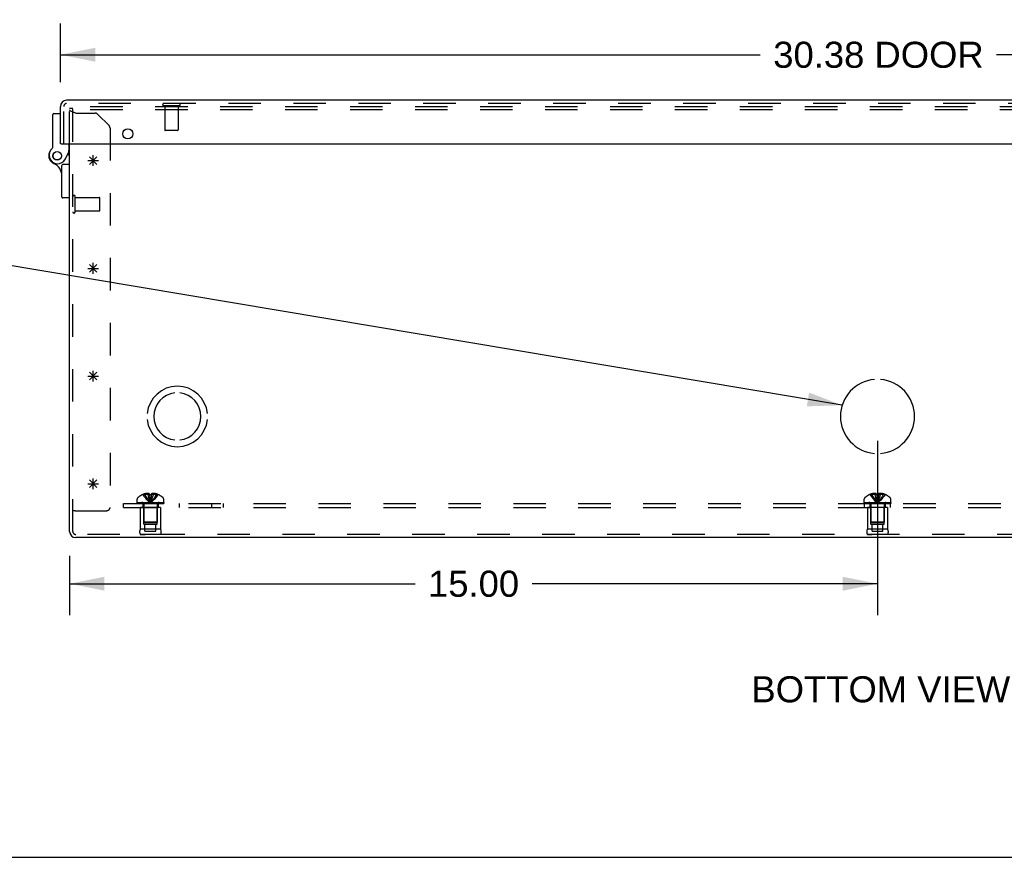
# Model space of a CAD drawing. Header units: inches. Extents: x 0 to 110, y 0 to 71.
# Tile 2 of 18: x 19 to 37, y 0 to 16. Entities that reach past the tile are written whole.
import ezdxf

# ---------------------------------------------------------------- set-up
doc = ezdxf.new("R2010")
doc.units = ezdxf.units.IN
doc.header["$LTSCALE"] = 6.032258
doc.header["$MEASUREMENT"] = 0
doc.linetypes.add('HIDDEN', pattern=[0.2, 0.1, -0.1])
doc.layers.get('0').update_dxf_attribs({"linetype": 'CONTINUOUS'})
for name, color, linetype in [('DEFAULT_2', 8, 'HIDDEN'), ('DIMENSIONS', 7, 'CONTINUOUS'), ('DOOR_ASSEMBLY', 7, 'CONTINUOUS'), ('OPEN', 7, 'CONTINUOUS'), ('SPOTWELDS', 7, 'CONTINUOUS'), ('SUBPANEL', 7, 'CONTINUOUS')]:
    doc.layers.add(name, color=color, linetype=linetype)
doc.styles.get("Standard").update_dxf_attribs({"font": 'arial.ttf'})
doc.dimstyles.new('DIMSTYLE_1', dxfattribs={"dimtxt": 0.483871, "dimasz": 0.645161, "dimexe": 0.09, "dimexo": 0.07, "dimgap": 0.0375, "dimtad": 0, "dimtih": 1, "dimtoh": 1, "dimzin": 4, "dimdsep": 46, "dimtxsty": 'Standard', "dimblk": '_FILLED', "dimblk1": '_FILLED', "dimblk2": '_FILLED', "dimcen": 0.09, "dimadec": 3, "dimazin": 1, "dimtfac": 1, "dimtdec": 3, "dimtofl": 0, "dimtmove": 0, "dimatfit": 3, "dimldrblk": '_FILLED', "dimfxl": 0, "dimtolj": 1, "dimtzin": 4, "dimarcsym": 0})
doc.dimstyles.get("Standard").update_dxf_attribs({"dimtxt": 0.548387, "dimasz": 0.645161, "dimexe": 0.09, "dimexo": 0.07, "dimgap": 0.09, "dimtad": 0, "dimtih": 1, "dimtoh": 1, "dimdec": 3, "dimzin": 4, "dimdsep": 46, "dimtxsty": 'Standard', "dimblk": '_FILLED', "dimblk1": '_FILLED', "dimblk2": '_FILLED', "dimcen": 0.09, "dimadec": 3, "dimazin": 1, "dimtp": 0.001, "dimtm": 0.001, "dimtfac": 1, "dimtdec": 3, "dimtofl": 0, "dimtmove": 0, "dimatfit": 3, "dimldrblk": '_FILLED', "dimfxl": 0, "dimtolj": 1, "dimtzin": 4, "dimarcsym": 0})

# ---------------------------------------------------------------- blocks, each defined once
blk = doc.blocks.new('_FILLED')
at = {"color": 0, "linetype": 'ByBlock'}
blk.add_solid([(0, 0), (-1, 0.2), (-1, -0.2)], dxfattribs=at)
blk = doc.blocks.new('*D9')
at = {"layer": 'DIMENSIONS', "color": 2, "linetype": 'Continuous'}
for p, q in [((19.89, 14.393), (19.89, 15.48)), ((50.265, 14.393), (50.265, 15.48)), ((19.89, 14.899), (32.884, 14.899)), ((50.265, 14.899), (37.271, 14.899))]:
    blk.add_line(p, q, dxfattribs=at)
at = {"layer": 'DIMENSIONS', "color": 2, "linetype": 'Continuous', "xscale": 0.6451612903, "yscale": 0.6451612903, "zscale": 0.6451612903, "rotation": 180}
blk.add_blockref('_FILLED', (19.89, 14.899), dxfattribs=at)
at = {"layer": 'DIMENSIONS', "color": 2, "linetype": 'Continuous', "xscale": 0.6451612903, "yscale": 0.6451612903, "zscale": 0.6451612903}
blk.add_blockref('_FILLED', (50.265, 14.899), dxfattribs=at)
at = {"layer": 'DIMENSIONS', "color": 2, "linetype": 'Continuous', "insert": (35.078, 15.141), "char_height": 0.4839, "width": 3.90335, "attachment_point": 2, "line_spacing_factor": 0.9}
blk.add_mtext('30.38 DOOR', dxfattribs=at)
blk = doc.blocks.new('*D23')
at = {"layer": 'DIMENSIONS', "color": 2, "linetype": 'Continuous'}
for p, q in [((35.06, 7.733), (35.06, 4.498)), ((20.06, 5.595), (20.06, 4.498)), ((20.06, 5.079), (26.473, 5.079)), ((35.06, 5.079), (28.648, 5.079))]:
    blk.add_line(p, q, dxfattribs=at)
at = {"layer": 'DIMENSIONS', "color": 2, "linetype": 'Continuous', "xscale": 0.6451612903, "yscale": 0.6451612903, "zscale": 0.6451612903, "rotation": 180}
blk.add_blockref('_FILLED', (20.06, 5.079), dxfattribs=at)
at = {"layer": 'DIMENSIONS', "color": 2, "linetype": 'Continuous', "xscale": 0.6451612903, "yscale": 0.6451612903, "zscale": 0.6451612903}
blk.add_blockref('_FILLED', (35.06, 5.079), dxfattribs=at)
at = {"layer": 'DIMENSIONS', "color": 2, "linetype": 'Continuous', "insert": (27.56, 5.321), "char_height": 0.4839, "width": 1.69085, "attachment_point": 2, "line_spacing_factor": 0.9}
blk.add_mtext('15.00', dxfattribs=at)

msp = doc.modelspace()

# ---------------------------------------------------------------- linework, layer by layer
at = {"color": 3, "linetype": 'Continuous'}
for p, q in [((20.06, 6.046), (20.06, 13.243)), ((49.948, 5.934), (20.172, 5.934))]:
    msp.add_line(p, q, dxfattribs=at)
at = {"color": 40, "linetype": 'Continuous'}
for p, q in [((20.427, 12.863), (20.568, 13.005)), ((20.568, 12.863), (20.427, 13.005)), ((20.498, 12.834), (20.498, 13.034)), ((20.398, 12.934), (20.598, 12.934))]:
    msp.add_line(p, q, dxfattribs=at)
at = {"color": 7, "linetype": 'Continuous'}
msp.add_line((0, 0), (109.677, 0), dxfattribs=at)
at = {"color": 3, "linetype": 'Continuous'}
msp.add_arc((20.172, 6.046), 0.112, 180, 270, dxfattribs=at)
at = {"layer": 'DEFAULT_2', "color": 8, "linetype": 'HIDDEN'}
for p, q in [((20.06, 13.243), (20.06, 13.904)), ((20.12, 13.904), (20.06, 13.904)), ((20.12, 6.046), (20.12, 13.934)), ((50, 13.934), (20.12, 13.934)), ((50, 13.874), (20.12, 13.874)), ((20.172, 13.815), (20.534, 13.815)), ((20.792, 13.583), (20.579, 13.796)), ((20.81, 13.539), (20.81, 6.497)), ((20.163, 11.982), (20.163, 12.266)), ((20.163, 12.248), (20.61, 12.248)), ((20.62, 12.01), (20.62, 12.238)), ((20.163, 12), (20.61, 12)), ((21.314, 6.589), (21.314, 6.65)), ((21.314, 6.589), (21.806, 6.589)), ((21.315, 6.569), (21.315, 6.584)), ((21.315, 6.584), (21.806, 6.584)), ((21.322, 6.584), (21.322, 6.569)), ((21.34, 6.569), (21.34, 6.584)), ((21.361, 6.569), (21.361, 6.584)), ((21.367, 6.584), (21.367, 6.569)), ((21.373, 6.569), (21.373, 6.584)), ((21.392, 6.569), (21.392, 6.584)), ((21.402, 6.569), (21.402, 6.584)), ((21.42, 6.735), (21.42, 6.735)), ((21.421, 6.735), (21.42, 6.735)), ((21.42, 6.569), (21.42, 6.584)), ((21.542, 6.735), (21.421, 6.735)), ((21.443, 6.584), (21.443, 6.569)), ((21.454, 6.569), (21.454, 6.584)), ((21.456, 6.735), (21.456, 6.748)), ((21.489, 6.569), (21.489, 6.584)), ((21.493, 6.569), (21.493, 6.584)), ((21.511, 6.735), (21.511, 6.757)), ((21.542, 6.735), (21.542, 6.748)), ((21.542, 6.735), (21.542, 6.735)), ((21.548, 6.735), (21.542, 6.735)), ((21.557, 6.599), (21.56, 6.574)), ((21.572, 6.735), (21.566, 6.735)), ((21.572, 6.735), (21.578, 6.735)), ((21.576, 6.706), (21.573, 6.678)), ((21.578, 6.735), (21.576, 6.706)), ((21.578, 6.748), (21.578, 6.735)), ((21.578, 6.735), (21.578, 6.735)), ((21.7, 6.735), (21.578, 6.735)), ((21.61, 6.735), (21.61, 6.757)), ((21.627, 6.569), (21.627, 6.584)), ((21.631, 6.584), (21.631, 6.569)), ((21.665, 6.735), (21.665, 6.748)), ((21.666, 6.569), (21.666, 6.584)), ((21.677, 6.569), (21.677, 6.584)), ((21.701, 6.735), (21.7, 6.735)), ((21.7, 6.735), (21.7, 6.735)), ((21.7, 6.569), (21.7, 6.584)), ((21.718, 6.584), (21.718, 6.569)), ((21.728, 6.569), (21.728, 6.584)), ((21.748, 6.569), (21.748, 6.584)), ((21.753, 6.569), (21.753, 6.584)), ((21.759, 6.569), (21.759, 6.584)), ((21.78, 6.584), (21.78, 6.569)), ((21.798, 6.569), (21.798, 6.584)), ((21.806, 6.589), (21.806, 6.65)), ((21.806, 6.584), (21.806, 6.569)), ((34.814, 6.589), (34.814, 6.65)), ((34.814, 6.589), (35.306, 6.589)), ((34.815, 6.584), (35.306, 6.584)), ((34.815, 6.569), (34.815, 6.584)), ((34.822, 6.584), (34.822, 6.569)), ((34.84, 6.569), (34.84, 6.584)), ((34.861, 6.569), (34.861, 6.584)), ((34.867, 6.584), (34.867, 6.569)), ((34.873, 6.569), (34.873, 6.584)), ((34.892, 6.569), (34.892, 6.584)), ((34.902, 6.569), (34.902, 6.584)), ((34.92, 6.735), (34.92, 6.735)), ((34.921, 6.735), (34.92, 6.735)), ((34.92, 6.569), (34.92, 6.584)), ((35.042, 6.735), (34.921, 6.735)), ((34.943, 6.584), (34.943, 6.569)), ((34.954, 6.569), (34.954, 6.584)), ((34.956, 6.735), (34.956, 6.748)), ((34.989, 6.569), (34.989, 6.584)), ((34.993, 6.569), (34.993, 6.584)), ((35.011, 6.735), (35.011, 6.757)), ((35.042, 6.735), (35.042, 6.748)), ((35.042, 6.735), (35.042, 6.735)), ((35.057, 6.599), (35.06, 6.574)), ((35.057, 6.599), (35.06, 6.574)), ((35.076, 6.706), (35.073, 6.678)), ((35.078, 6.735), (35.076, 6.706)), ((35.078, 6.748), (35.078, 6.735)), ((35.2, 6.735), (35.078, 6.735)), ((35.078, 6.735), (35.078, 6.735)), ((35.11, 6.735), (35.11, 6.757)), ((35.127, 6.569), (35.127, 6.584)), ((35.131, 6.584), (35.131, 6.569)), ((35.165, 6.735), (35.165, 6.748)), ((35.166, 6.569), (35.166, 6.584)), ((35.177, 6.569), (35.177, 6.584)), ((35.2, 6.735), (35.2, 6.735)), ((35.201, 6.735), (35.2, 6.735)), ((35.2, 6.569), (35.2, 6.584)), ((35.218, 6.584), (35.218, 6.569)), ((35.228, 6.569), (35.228, 6.584)), ((35.248, 6.569), (35.248, 6.584)), ((35.253, 6.569), (35.253, 6.584)), ((35.259, 6.569), (35.259, 6.584)), ((35.28, 6.584), (35.28, 6.569)), ((35.298, 6.569), (35.298, 6.584)), ((35.306, 6.589), (35.306, 6.65)), ((35.306, 6.584), (35.306, 6.569)), ((20.16, 6.434), (20.12, 6.434)), ((20.16, 6.434), (20.747, 6.434)), ((21.315, 6.569), (21.806, 6.569)), ((21.372, 6.494), (21.372, 6.094)), ((21.748, 6.494), (21.372, 6.494)), ((21.435, 6.182), (21.435, 6.494)), ((21.436, 6.552), (21.436, 6.224)), ((21.684, 6.552), (21.684, 6.224)), ((21.685, 6.182), (21.685, 6.494)), ((21.748, 6.494), (21.748, 6.094)), ((34.815, 6.569), (35.306, 6.569)), ((35.248, 6.494), (34.872, 6.494)), ((34.872, 6.494), (34.872, 6.094)), ((34.935, 6.182), (34.935, 6.494)), ((34.936, 6.552), (34.936, 6.224)), ((35.184, 6.552), (35.184, 6.224)), ((35.185, 6.182), (35.185, 6.494)), ((35.248, 6.494), (35.248, 6.094)), ((21.446, 6.214), (21.436, 6.224)), ((21.684, 6.224), (21.436, 6.224)), ((21.674, 6.214), (21.684, 6.224)), ((35.184, 6.224), (34.936, 6.224)), ((34.946, 6.214), (34.936, 6.224)), ((35.174, 6.214), (35.184, 6.224)), ((21.748, 6.094), (21.372, 6.094)), ((21.435, 6.182), (21.685, 6.182)), ((21.446, 6.214), (21.674, 6.214)), ((21.459, 6.057), (21.459, 6.182)), ((21.459, 6.057), (21.662, 6.057)), ((21.662, 6.057), (21.662, 6.182)), ((35.248, 6.094), (34.872, 6.094)), ((34.935, 6.182), (35.185, 6.182)), ((34.946, 6.214), (35.174, 6.214)), ((34.959, 6.057), (34.959, 6.182)), ((34.959, 6.057), (35.162, 6.057)), ((35.162, 6.057), (35.162, 6.182)), ((49.948, 5.994), (20.172, 5.994)), ((21.372, 5.994), (21.46, 5.994)), ((21.748, 5.994), (21.372, 5.994)), ((21.748, 5.994), (21.66, 5.994)), ((35.248, 5.994), (34.872, 5.994)), ((34.872, 5.994), (34.96, 5.994)), ((35.248, 5.994), (35.16, 5.994))]:
    msp.add_line(p, q, dxfattribs=at)
for points in [[(20.172, 13.815), (20.158, 13.82), (20.143, 13.825), (20.129, 13.829), (20.116, 13.834), (20.104, 13.839), (20.093, 13.844), (20.083, 13.849), (20.075, 13.854), (20.069, 13.859), (20.064, 13.864), (20.061, 13.869), (20.06, 13.874)], [(21.42, 6.735), (21.44, 6.706), (21.461, 6.678), (21.483, 6.651), (21.507, 6.624), (21.533, 6.599), (21.56, 6.574)], [(21.511, 6.757), (21.505, 6.757), (21.5, 6.756), (21.495, 6.756), (21.49, 6.755), (21.485, 6.754), (21.479, 6.753), (21.473, 6.752), (21.468, 6.751), (21.462, 6.75), (21.456, 6.748)], [(21.456, 6.735), (21.47, 6.706), (21.486, 6.678), (21.503, 6.651), (21.521, 6.625), (21.54, 6.599), (21.56, 6.574)], [(21.542, 6.748), (21.538, 6.75), (21.534, 6.752), (21.53, 6.753), (21.526, 6.754), (21.522, 6.755), (21.518, 6.756), (21.514, 6.757), (21.511, 6.757)], [(21.511, 6.735), (21.517, 6.706), (21.525, 6.678), (21.533, 6.651), (21.542, 6.625), (21.551, 6.599), (21.56, 6.574)], [(21.542, 6.735), (21.545, 6.706), (21.547, 6.678), (21.55, 6.651), (21.553, 6.624)], [(21.542, 6.735), (21.545, 6.706), (21.547, 6.678), (21.55, 6.651), (21.553, 6.625), (21.557, 6.599)], [(21.548, 6.735), (21.554, 6.735), (21.56, 6.735), (21.566, 6.735)], [(21.61, 6.735), (21.603, 6.706), (21.595, 6.678), (21.587, 6.651), (21.579, 6.625), (21.57, 6.599), (21.56, 6.574)], [(21.665, 6.735), (21.65, 6.706), (21.634, 6.678), (21.617, 6.651), (21.599, 6.625), (21.58, 6.599), (21.56, 6.574)], [(21.7, 6.735), (21.681, 6.706), (21.66, 6.678), (21.637, 6.651), (21.613, 6.624), (21.587, 6.599), (21.56, 6.574)], [(21.573, 6.678), (21.57, 6.651), (21.567, 6.624), (21.564, 6.599), (21.56, 6.574)], [(21.57, 6.651), (21.567, 6.625), (21.564, 6.599), (21.56, 6.574)], [(21.61, 6.757), (21.606, 6.757), (21.602, 6.756), (21.598, 6.755), (21.594, 6.754), (21.59, 6.753), (21.586, 6.752), (21.582, 6.75), (21.578, 6.748)], [(21.665, 6.748), (21.659, 6.75), (21.653, 6.751), (21.647, 6.752), (21.641, 6.753), (21.636, 6.754), (21.631, 6.755), (21.625, 6.756), (21.62, 6.756), (21.615, 6.757), (21.61, 6.757)], [(34.92, 6.735), (34.94, 6.706), (34.961, 6.678), (34.983, 6.651), (35.007, 6.624), (35.033, 6.599), (35.06, 6.574)], [(35.011, 6.757), (35.005, 6.757), (35, 6.756), (34.995, 6.756), (34.99, 6.755), (34.985, 6.754), (34.979, 6.753), (34.973, 6.752), (34.968, 6.751), (34.962, 6.75), (34.956, 6.748)], [(34.956, 6.735), (34.97, 6.706), (34.986, 6.678), (35.003, 6.651), (35.021, 6.625), (35.04, 6.599), (35.06, 6.574)], [(35.042, 6.748), (35.038, 6.75), (35.034, 6.752), (35.03, 6.753), (35.026, 6.754), (35.022, 6.755), (35.018, 6.756), (35.014, 6.757), (35.011, 6.757)], [(35.011, 6.735), (35.017, 6.706), (35.025, 6.678), (35.033, 6.651), (35.042, 6.625), (35.051, 6.599), (35.06, 6.574)], [(35.078, 6.735), (35.072, 6.735), (35.066, 6.735), (35.06, 6.735), (35.054, 6.735), (35.048, 6.735), (35.042, 6.735)], [(35.042, 6.735), (35.045, 6.706), (35.047, 6.678), (35.05, 6.651), (35.053, 6.624)], [(35.042, 6.735), (35.045, 6.706), (35.047, 6.678), (35.05, 6.651), (35.053, 6.625), (35.057, 6.599)], [(35.11, 6.735), (35.103, 6.706), (35.095, 6.678), (35.087, 6.651), (35.079, 6.625), (35.07, 6.599), (35.06, 6.574)], [(35.165, 6.735), (35.15, 6.706), (35.134, 6.678), (35.117, 6.651), (35.099, 6.625), (35.08, 6.599), (35.06, 6.574)], [(35.2, 6.735), (35.181, 6.706), (35.16, 6.678), (35.137, 6.651), (35.113, 6.624), (35.087, 6.599), (35.06, 6.574)], [(35.073, 6.678), (35.07, 6.651), (35.067, 6.624), (35.064, 6.599), (35.06, 6.574)], [(35.07, 6.651), (35.067, 6.625), (35.064, 6.599), (35.06, 6.574)], [(35.11, 6.757), (35.106, 6.757), (35.102, 6.756), (35.098, 6.755), (35.094, 6.754), (35.09, 6.753), (35.086, 6.752), (35.082, 6.75), (35.078, 6.748)], [(35.165, 6.748), (35.159, 6.75), (35.153, 6.751), (35.147, 6.752), (35.141, 6.753), (35.136, 6.754), (35.131, 6.755), (35.125, 6.756), (35.12, 6.756), (35.115, 6.757), (35.11, 6.757)]]:
    msp.add_lwpolyline(points, dxfattribs=at)
for centre, radius, start, end in [((20.534, 13.752), 0.063, 45, 90), ((20.747, 13.539), 0.063, 0, 45), ((20.142, 12.266), 0.0215, 360, 180), ((20.61, 12.238), 0.01, 360, 90), ((20.142, 11.982), 0.0215, 180, 0), ((20.61, 12.01), 0.01, 270, 0), ((21.349, 6.65), 0.035, 130.9334, 180), ((21.56, 6.407), 0.357, 113.1727, 130.9334), ((21.399, 6.552), 0.0372, 59.9503, 90), ((21.56, 6.407), 0.357, 107.0407, 113.0017), ((21.56, 6.407), 0.357, 66.9983, 72.9593), ((21.56, 6.407), 0.357, 49.0666, 66.8273), ((21.721, 6.552), 0.0372, 90, 120.0497), ((21.771, 6.65), 0.035, 0, 49.0666), ((34.849, 6.65), 0.035, 130.9334, 180), ((35.06, 6.407), 0.357, 113.1727, 130.9334), ((34.899, 6.552), 0.0372, 59.9503, 90), ((35.06, 6.407), 0.357, 107.0407, 113.0017), ((35.06, 6.407), 0.357, 66.9983, 72.9593), ((35.06, 6.407), 0.357, 49.0666, 66.8273), ((35.221, 6.552), 0.0372, 90, 120.0497), ((35.271, 6.65), 0.035, 0, 49.0666), ((20.747, 6.497), 0.063, 270, 360), ((21.399, 6.552), 0.0372, 0, 27.5399), ((21.721, 6.552), 0.0372, 152.4601, 180), ((34.899, 6.552), 0.0372, 0, 27.5399), ((35.221, 6.552), 0.0372, 152.4601, 180), ((20.172, 6.046), 0.052, 180, 270), ((21.459, 6.044), 0.1, 150.0508, 209.9492), ((21.662, 6.044), 0.1, 330.0508, 29.9492), ((34.959, 6.044), 0.1, 150.0508, 209.9492), ((35.162, 6.044), 0.1, 330.0508, 29.9492)]:
    msp.add_arc(centre, radius, start, end, dxfattribs=at)
at = {"layer": 'DOOR_ASSEMBLY', "color": 3, "linetype": 'Continuous'}
for p, q in [((19.89, 13.243), (19.89, 13.941)), ((50.153, 14.053), (20.002, 14.053)), ((19.905, 13.243), (50.25, 13.243))]:
    msp.add_line(p, q, dxfattribs=at)
at = {"layer": 'DOOR_ASSEMBLY', "color": 8, "linetype": 'HIDDEN'}
for p, q in [((19.95, 13.243), (19.95, 13.941)), ((50.153, 13.993), (20.002, 13.993)), ((22.092, 13.95), (21.808, 13.95)), ((21.826, 13.95), (21.826, 13.503)), ((22.074, 13.95), (22.074, 13.503)), ((22.064, 13.493), (21.836, 13.493))]:
    msp.add_line(p, q, dxfattribs=at)
at = {"layer": 'DOOR_ASSEMBLY', "color": 7, "linetype": 'Continuous'}
for p, q in [((19.746, 13.177), (19.746, 13.787)), ((19.766, 13.807), (19.89, 13.807)), ((19.905, 13.243), (19.89, 13.243)), ((20.05, 13.107), (20.05, 13.243)), ((19.981, 12.965), (20.05, 13.107)), ((20.025, 13.056), (20.06, 13.024)), ((20.05, 13.107), (20.03, 13.112)), ((20.06, 13.079), (20.036, 13.079)), ((19.916, 12.26), (19.916, 12.841)), ((20.06, 12.861), (19.936, 12.861)), ((20.06, 12.24), (19.936, 12.24))]:
    msp.add_line(p, q, dxfattribs=at)
at = {"layer": 'DOOR_ASSEMBLY', "color": 3, "linetype": 'Continuous'}
msp.add_circle((21.14, 13.431), 0.0938, dxfattribs=at)
at = {"layer": 'DOOR_ASSEMBLY', "color": 7, "linetype": 'Continuous'}
for radius in [0.079, 0.078]:
    msp.add_circle((19.83, 13.024), radius, dxfattribs=at)
at = {"layer": 'DOOR_ASSEMBLY', "color": 3, "linetype": 'Continuous'}
msp.add_arc((20.002, 13.941), 0.112, 90, 180, dxfattribs=at)
at = {"layer": 'DOOR_ASSEMBLY', "color": 8, "linetype": 'HIDDEN'}
for centre, radius, start, end in [((20.002, 13.941), 0.052, 90, 180), ((21.808, 13.972), 0.0215, 90, 270), ((22.092, 13.972), 0.0215, 270, 90), ((21.836, 13.503), 0.01, 180, 270), ((22.064, 13.503), 0.01, 270, 360)]:
    msp.add_arc(centre, radius, start, end, dxfattribs=at)
at = {"layer": 'DOOR_ASSEMBLY', "color": 7, "linetype": 'Continuous'}
for centre, radius, start, end in [((19.766, 13.787), 0.02, 90, 180), ((19.726, 13.177), 0.02, 308.2106, 360), ((19.83, 13.024), 0.158, 158.6874, 246.1735), ((19.837, 13.036), 0.16, 128.2106, 333.852), ((19.666, 12.651), 0.25, 0, 66.1735), ((19.936, 12.841), 0.02, 90, 180), ((19.936, 12.26), 0.02, 180, 270)]:
    msp.add_arc(centre, radius, start, end, dxfattribs=at)
at = {"layer": 'OPEN', "color": 40, "linetype": 'Continuous'}
for centre, radius, start, end in [((35.06, 8.184), 0.688, 94.5886, 265.4114), ((35.06, 8.184), 0.688, 274.5886, 85.4114), ((22.06, 8.184), 0.562, 5.6112, 174.3888), ((22.06, 8.184), 0.438, 95.9037, 264.0963), ((22.06, 8.184), 0.438, 275.9037, 84.0963), ((22.06, 8.184), 0.562, 185.6112, 354.3888)]:
    msp.add_arc(centre, radius, start, end, dxfattribs=at)
at = {"layer": 'SPOTWELDS', "color": 40, "linetype": 'Continuous'}
for p, q in [((20.427, 10.863), (20.568, 11.005)), ((20.568, 10.863), (20.427, 11.005)), ((20.498, 10.834), (20.498, 11.034)), ((20.398, 10.934), (20.598, 10.934)), ((20.427, 9.005), (20.568, 8.863)), ((20.427, 8.863), (20.568, 9.005)), ((20.498, 8.834), (20.498, 9.034)), ((20.398, 8.934), (20.598, 8.934)), ((20.427, 7.005), (20.568, 6.863)), ((20.427, 6.863), (20.568, 7.005)), ((20.498, 6.834), (20.498, 7.034)), ((20.398, 6.934), (20.598, 6.934))]:
    msp.add_line(p, q, dxfattribs=at)
at = {"layer": 'SUBPANEL', "color": 8, "linetype": 'HIDDEN'}
for p, q in [((21.06, 6.494), (21.06, 6.569)), ((21.06, 6.569), (49.06, 6.569)), ((21.06, 6.494), (49.06, 6.494)), ((21.42, 6.569), (21.42, 6.494)), ((21.701, 6.569), (21.701, 6.494)), ((22.102, 6.494), (22.102, 6.569)), ((22.701, 6.494), (22.701, 6.569)), ((22.919, 6.494), (22.919, 6.569)), ((34.818, 6.494), (34.818, 6.569)), ((34.92, 6.569), (34.92, 6.494)), ((35.201, 6.569), (35.201, 6.494)), ((35.302, 6.494), (35.302, 6.569))]:
    msp.add_line(p, q, dxfattribs=at)

# ---------------------------------------------------------------- texts
at = {"layer": 'DIMENSIONS', "color": 2, "linetype": 'Continuous', "insert": (35.122, 3.361), "char_height": 0.48387, "width": 4.79554, "attachment_point": 2, "line_spacing_factor": 0.9}
msp.add_mtext('BOTTOM VIEW', dxfattribs=at)

# ---------------------------------------------------------------- dimensions: what is measured, and where the dimension line sits
at = {"layer": 'DIMENSIONS', "color": 2, "linetype": 'Continuous'}
dim = msp.add_linear_dim(base=(50.265180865, 14.899281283), p1=(19.890180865, 15.549926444), p2=(50.265180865, 15.549926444), text='<> DOOR', dimstyle='DIMSTYLE_1', dxfattribs=at)
dim.commit()
dim.dimension.update_dxf_attribs({"geometry": '*D9', "text_midpoint": (35.077680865, 14.899281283), "dimtype": 160})
dim = msp.add_linear_dim(base=(35.06, 5.079), p1=(20.06, 4.428), p2=(35.06, 7.803), dimstyle='DIMSTYLE_1', dxfattribs=at)
dim.commit()
dim.dimension.update_dxf_attribs({"geometry": '*D23', "text_midpoint": (27.581, 5.076), "dimtype": 160})

# ---------------------------------------------------------------- leaders
at = {"layer": 'DIMENSIONS', "color": 2, "linetype": 'Continuous', "annotation_type": 0, "has_hookline": 1, "hookline_direction": 1, "text_width": 10.242}
msp.add_leader([(34.405, 8.392), (18.729, 11.026), (18.172, 11.026)], dimstyle='Standard', override={"dimtad": 0}, dxfattribs=at)

doc.saveas('drawing.dxf')
